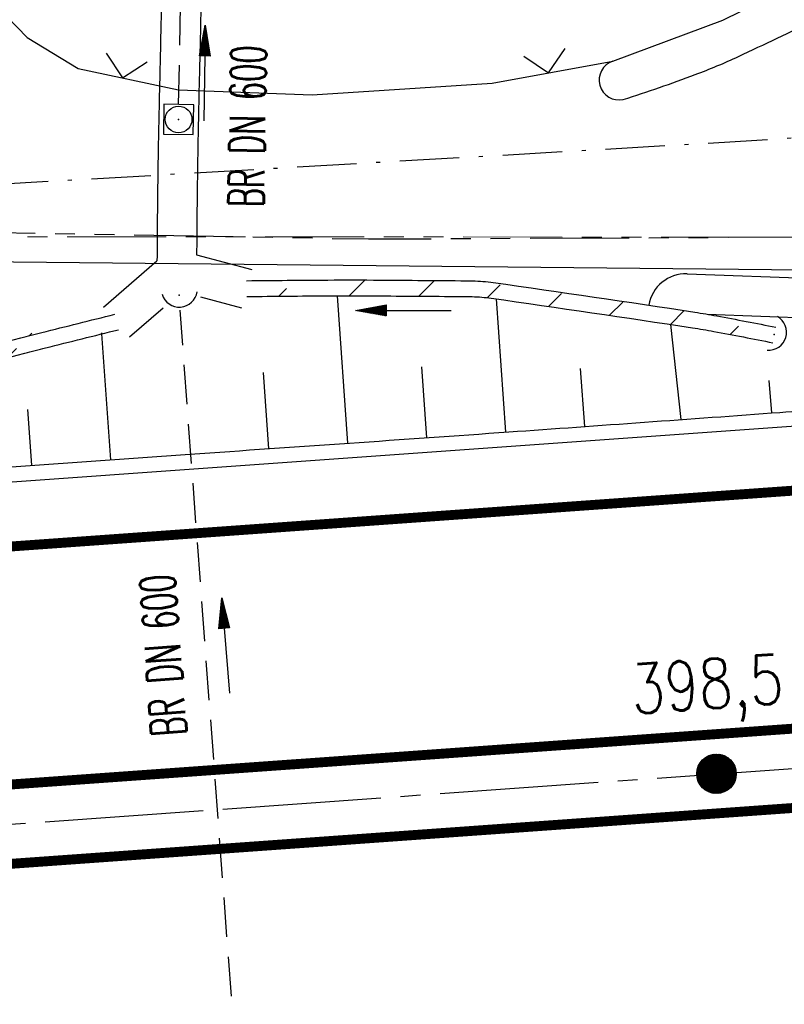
# Model space of a CAD drawing. Extents: x 0 to 1135, y 0 to 420.
# Tile 75 of 116: x 843 to 882, y 216 to 265. Entities that reach past the tile are written whole.
import ezdxf
from ezdxf.enums import TextEntityAlignment as Align

# ---------------------------------------------------------------- set-up
doc = ezdxf.new("R2010")
doc.units = 0
doc.header["$LTSCALE"] = 2
doc.header["$MEASUREMENT"] = 0
for name, pattern in [('ACHSE', [5.5, 4, -0.5, 0.5, -0.5]), ('AUSGEZOGEN', [0]), ('BAB-FM2', [2.6, 1.5, -0.5, 0.1, -0.5]), ('GESTRICH-X2', [1.5, 1, -0.5]), ('PHANTOMX2', [5, 2.5, -0.5, 0.5, -0.5, 0.5, -0.5])]:
    doc.linetypes.add(name, pattern=pattern)
doc.layers.get('0').update_dxf_attribs({"color": 8, "linetype": 'AUSGEZOGEN'})
for name, color, linetype in [('ACHSETOP', 250, 'ACHSE'), ('BAB_FM', 8, 'BAB-FM2'), ('BOESCHG', 8, 'AUSGEZOGEN'), ('DURCHL', 200, 'GESTRICH-X2'), ('FBRTOP', 8, 'AUSGEZOGEN'), ('GRENZL-BAB', 7, 'AUSGEZOGEN'), ('HEKT_B', 250, 'CONTINUOUS'), ('Lichtwellenleiter COLT', 8, 'PHANTOMX2'), ('Lichtwellenleiter GLH', 8, 'PHANTOMX2'), ('MULDE', 8, 'AUSGEZOGEN'), ('PFEIL', 200, 'CONTINUOUS'), ('PFEILTOP', 8, 'AUSGEZOGEN'), ('Rinne', 200, 'CONTINUOUS'), ('SCHSYMBOL', 200, 'AUSGEZOGEN'), ('TEXTO', 200, 'CONTINUOUS'), ('ZAUN', 8, 'AUSGEZOGEN')]:
    doc.layers.add(name, color=color, linetype=linetype)
doc.styles.add('ROMANS', font='romans.shx', dxfattribs={"width": 0.8})
pattern_1 = [(45, (0, 0), (-1.767766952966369, 1.767766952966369), [])]

# ---------------------------------------------------------------- blocks, each defined once
blk = doc.blocks.new('*X17')
at = {"color": 0}
for p, q in [((212.2338378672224, 257.3935923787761), (213.2417524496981, 258.4015069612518)), ((212.2358318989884, 257.4662970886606), (213.1690477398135, 258.3995129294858)), ((212.2367523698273, 257.3257962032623), (213.3095486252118, 258.3985924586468)), ((212.2437289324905, 257.2620620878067), (213.3732827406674, 258.3916158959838)), ((212.2440325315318, 257.5452083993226), (213.0901364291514, 258.3913122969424)), ((212.2541807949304, 257.201803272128), (213.4335415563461, 258.3811640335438)), ((212.2606187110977, 257.6325052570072), (213.0028395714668, 258.3747261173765)), ((212.2676832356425, 257.1445950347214), (213.4907497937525, 258.3676615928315)), ((212.283919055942, 257.0901201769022), (213.5452246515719, 258.3514257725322)), ((212.2898237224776, 257.732420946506), (212.9029238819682, 258.3455211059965)), ((212.3026459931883, 257.0381364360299), (213.5972083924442, 258.3326988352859)), ((212.3236761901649, 256.9884559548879), (213.6468888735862, 258.3116686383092)), ((212.3425626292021, 257.8558705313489), (212.7794742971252, 258.2927821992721)), ((212.3468627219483, 256.9409318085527), (213.6944130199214, 258.2884821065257)), ((212.3720904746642, 256.8954488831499), (213.7398959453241, 258.2632543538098)), ((212.3992698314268, 256.8519175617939), (213.7834272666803, 258.2360749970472)), ((212.4283322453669, 256.8102692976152), (213.8250755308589, 258.2070125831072)), ((212.4592271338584, 256.7704535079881), (213.864891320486, 258.1761176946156)), ((212.4919197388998, 256.7324354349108), (213.9029093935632, 258.1434250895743)), ((212.5263897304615, 256.6961947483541), (213.9391500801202, 258.1089550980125)), ((212.5626304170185, 256.6617247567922), (213.9736200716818, 258.0727144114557)), ((212.6006484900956, 256.6290321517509), (214.0063126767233, 258.0346963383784)), ((212.6404642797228, 256.5981372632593), (214.0372075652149, 257.9948805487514)), ((212.6821125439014, 256.5690748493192), (214.0662699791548, 257.9532322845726)), ((212.7256438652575, 256.5418954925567), (214.0934493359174, 257.9097009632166)), ((212.7711267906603, 256.5166677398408), (214.1186770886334, 257.8642180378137)), ((212.8186509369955, 256.4934812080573), (214.1418636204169, 257.8166938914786)), ((212.8683314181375, 256.4724510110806), (214.1628938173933, 257.7670134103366)), ((212.9203151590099, 256.4537240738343), (214.1816207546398, 257.7150296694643)), ((212.9747900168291, 256.437488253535), (214.1978565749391, 257.6605548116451)), ((213.0319982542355, 256.4239858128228), (214.2113590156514, 257.6033465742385)), ((213.0922570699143, 256.4135339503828), (214.2218108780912, 257.5430877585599)), ((213.1559911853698, 256.4065573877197), (214.2287874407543, 257.4793536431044)), ((213.2237873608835, 256.4036428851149), (214.2317019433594, 257.4115574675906)), ((213.2964920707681, 256.4056369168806), (214.2297079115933, 257.3388527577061)), ((213.3754033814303, 256.4138375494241), (214.22150727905, 257.2599414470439)), ((213.4627002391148, 256.43042372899), (214.2049210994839, 257.1726445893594)), ((213.5626159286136, 256.4596287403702), (214.1757160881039, 257.0727288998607)), ((213.6860655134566, 256.5123676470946), (214.1229771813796, 256.9492793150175))]:
    blk.add_line(p, q, dxfattribs=at)
blk = doc.blocks.new('SRMAST2')
at = {"color": 0}
blk.add_circle((0, 0), 0.9989724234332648, dxfattribs=at)
blk.add_point((0, 0), dxfattribs=at)
blk.add_blockref('*X17', (-213.2327699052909, -257.4025749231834))
blk = doc.blocks.new('40')
at = {"color": 0}
blk.add_arc((0.0246800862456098, 0.3106833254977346), 0.9100732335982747, 192.5363002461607, 347.4636997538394, dxfattribs=at)
blk.add_point((0, 0), dxfattribs=at)
blk = doc.blocks.new('20')
blk.add_lwpolyline([(-0.7540238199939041, -0.7510624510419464), (0.7541923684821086, -0.7510624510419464), (0.7541923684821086, 0.7497802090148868), (-0.7540238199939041, 0.7497802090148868)], close=True)
blk.add_circle((0, 0), 0.6755038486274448)
blk.add_point((0, 0))
blk = doc.blocks.new('PFEIL2')
at = {"color": 0}
for p, q in [((0.8796887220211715, 0.0024565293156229), (-2.401395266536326, -0.0115320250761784)), ((0.8808543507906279, -0.2709205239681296), (0.8785230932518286, 0.2758335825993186)), ((0.8785230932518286, 0.2758335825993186), (2.42908935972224, 0.0090619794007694)), ((0.9110887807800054, 0.2702307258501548), (0.878570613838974, 0.2646884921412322)), ((0.9651190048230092, 0.2609349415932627), (0.8786494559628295, 0.2461975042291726)), ((1.019149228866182, 0.2516391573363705), (0.8787282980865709, 0.2277065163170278)), ((1.073179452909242, 0.24234337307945), (0.8788071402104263, 0.2092155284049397)), ((1.127209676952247, 0.2330475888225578), (0.8788859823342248, 0.1907245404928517)), ((1.18123990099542, 0.2237518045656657), (0.8789648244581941, 0.1722335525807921)), ((1.235270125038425, 0.2144560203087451), (0.8790436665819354, 0.1537425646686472)), ((1.289300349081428, 0.2051602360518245), (0.8791225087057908, 0.1352515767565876)), ((1.34333057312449, 0.195864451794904), (0.8792013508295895, 0.1167605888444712)), ((1.397360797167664, 0.1865686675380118), (0.8792801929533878, 0.0982696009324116)), ((1.451391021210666, 0.1772728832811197), (0.8793590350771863, 0.0797786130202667)), ((1.505421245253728, 0.1679770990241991), (0.8794378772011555, 0.0612876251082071)), ((1.559451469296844, 0.1586813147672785), (0.8795167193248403, 0.0427966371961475)), ((1.613481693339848, 0.1493855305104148), (0.8795955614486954, 0.024305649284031)), ((1.66751191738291, 0.140089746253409), (0.8796744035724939, 0.005814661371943)), ((1.721542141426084, 0.1307939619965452), (0.8797532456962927, -0.0126763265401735)), ((1.775572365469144, 0.1214981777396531), (0.8798320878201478, -0.0311673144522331)), ((1.82960258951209, 0.1122023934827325), (0.8799109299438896, -0.0496583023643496)), ((1.883632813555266, 0.1029066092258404), (0.8799897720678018, -0.0681492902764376)), ((1.937663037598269, 0.0936108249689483), (0.8800686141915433, -0.08664027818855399)), ((1.991693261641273, 0.0843150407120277), (0.8801474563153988, -0.105131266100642)), ((2.045723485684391, 0.0750192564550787), (0.8802262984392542, -0.1236222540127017)), ((2.099753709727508, 0.0657234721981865), (0.8803051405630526, -0.1421132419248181)), ((2.153783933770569, 0.056427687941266), (0.8803839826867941, -0.1606042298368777)), ((2.207814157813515, 0.0471319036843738), (0.8804628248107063, -0.1790952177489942)), ((2.26184438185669, 0.0378361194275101), (0.8805416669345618, -0.1975862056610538)), ((2.315874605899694, 0.0285403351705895), (0.8806205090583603, -0.2160771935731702)), ((2.36990482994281, 0.0192445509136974), (0.8806993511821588, -0.2345681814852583)), ((2.423935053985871, 0.009948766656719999), (0.8807781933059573, -0.2530591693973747)), ((2.42908935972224, 0.0090619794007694), (0.8808543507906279, -0.2709205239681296))]:
    blk.add_line(p, q, dxfattribs=at)
blk = doc.blocks.new('ZL')
at = {"color": 0}
for p, q in [((-1.065914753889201, 1.055379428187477), (0, 0)), ((0, 0), (1.055379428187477, 1.065914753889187))]:
    blk.add_line(p, q, dxfattribs=at)

msp = doc.modelspace()

# ---------------------------------------------------------------- hatches: boundary and pattern name
at = {"layer": 'Rinne'}
h = msp.add_hatch(dxfattribs=at)
h.set_pattern_fill('ANSI31', color=256, scale=20, style=0)
h.set_pattern_definition(pattern_1)
edge = h.paths.add_edge_path()
edge.add_arc((1155.65641840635, -2242.557653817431), 2522.184363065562, 99.43086037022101, 99.68389499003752, ccw=False)
edge.add_arc((887.2945611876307, -626.9161234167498), 884.4067099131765, 99.00355053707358, 99.43086048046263, ccw=False)
edge.add_arc((7865.434670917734, -44667.49533116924), 45474.39500712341, 98.98887565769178, 99.00355053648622, ccw=False)
edge.add_arc((893.7826409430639, -594.8364796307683), 853.7362236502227, 98.88177395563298, 98.98887560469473, ccw=False)
edge.add_arc((774.3447883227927, 169.4682782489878), 80.15548219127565, 94.92834253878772, 98.88177395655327, ccw=False)
edge.add_arc((745.7621929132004, 500.9430525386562), 252.549328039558, 274.928342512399, 277.1552844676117)
edge.add_arc((775.59112245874, 263.3315742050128), 13.07285806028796, 277.1552844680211, 285.3941672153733)
edge.add_arc((750.9073150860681, 352.9812178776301), 106.058604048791, 285.3941672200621, 288.2845307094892)
edge.add_arc((1039.723773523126, -1545.767581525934), 1815.022654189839, 99.54696446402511, 99.747306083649, ccw=False)
edge.add_arc((850.3512512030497, -419.7925208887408), 673.2337991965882, 99.21801488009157, 99.54696467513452, ccw=False)
edge.add_arc((74345.81882498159, -453292.2522975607), 459470.6276214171, 99.21719542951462, 99.21801488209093, ccw=False)
edge.add_arc((750.1139261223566, 238.8824274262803), 7.007794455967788, 99.0073127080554, 99.21713973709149, ccw=False)
edge.add_arc((1870.5495397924, -6829.430692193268), 7163.573054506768, 98.99620003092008, 99.00731280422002, ccw=False)
edge.add_arc((20211.83513109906, -122681.4295059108), 124458.4509745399, 98.99353748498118, 98.99620357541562, ccw=False)
edge.add_arc((2641.992996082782, -11668.77363253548), 12064.01553972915, 98.9801681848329, 98.99353748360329, ccw=False)
edge.add_arc((3231.702896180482, -15400.42273713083), 15841.97303103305, 98.96849683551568, 98.98016358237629, ccw=False)
edge.add_arc((765.5897048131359, 225.6051071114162), 22.54003039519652, 97.66217145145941, 98.96849683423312, ccw=False)
edge.add_arc((1031.826235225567, -1753.362198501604), 2019.335835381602, 97.52415997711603, 97.66217140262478, ccw=False)
edge.add_arc((776.1203437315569, 182.6083142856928), 66.5513287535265, 94.74164692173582, 97.52415997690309, ccw=False)
edge.add_arc((746.8392645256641, 535.6186736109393), 287.6713348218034, 274.7416469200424, 276.079888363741)
edge.add_arc((775.795607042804, 263.7642803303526), 14.27916061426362, 276.0798883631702, 285.3872783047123)
edge.add_arc((760.7859552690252, 318.3037739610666), 70.84634201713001, 285.387278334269, 289.5621102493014)
h = msp.add_hatch(dxfattribs=at)
h.set_pattern_fill('ANSI31', color=256, scale=20, style=0)
h.set_pattern_definition(pattern_1)
edge = h.paths.add_edge_path()
edge.add_arc((793.0856253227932, 466.1119035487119), 224.1306287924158, 274.1113129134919, 274.9879975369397)
edge.add_arc((808.9549928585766, 284.2855143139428), 41.61303334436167, 274.987997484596, 277.0147819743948)
edge.add_arc((652.3807708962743, 1556.766096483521), 1323.690378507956, 277.0147819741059, 277.3371405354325)
edge.add_arc((819.4494651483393, 259.2648074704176), 15.47726758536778, 277.3371404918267, 280.281272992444)
edge.add_arc((810.3144422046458, 309.6251521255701), 66.65942226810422, 280.2812729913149, 282.7724633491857)
edge.add_arc((811.932940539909, 302.4854237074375), 59.33854399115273, 282.7724633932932, 285.411914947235)
edge.add_arc((790.0454626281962, 381.8829163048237), 141.6976571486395, 285.4119149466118, 286.0785683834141)
edge.add_arc((845.6882148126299, 188.8330836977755), 59.21116231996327, 105.04231188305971, 106.07856778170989, ccw=False)
edge.add_arc((848.3999708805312, 178.7424850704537), 69.65978910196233, 104.5534010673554, 105.0423118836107, ccw=False)
edge.add_arc((8555.157402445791, -29506.90998541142), 30739.3854596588, 104.53019436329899, 104.5534016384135, ccw=False)
edge.add_arc((878.2230687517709, 113.1892857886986), 140.6011439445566, 104.0850973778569, 104.5301943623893, ccw=False)
edge.add_arc((1258.950273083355, -1404.219521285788), 1705.044396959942, 103.95745007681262, 104.08509764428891, ccw=False)
edge.add_arc((793.0856253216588, 466.111903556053), 224.9306287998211, 274.1113129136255, 274.9879975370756)
edge.add_arc((808.9549928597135, 284.2855142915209), 42.41303332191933, 274.9879974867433, 277.0147819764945)
edge.add_arc((652.3807709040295, 1556.76609648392), 1324.490378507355, 277.0147819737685, 277.3371405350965)
edge.add_arc((819.4494651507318, 259.2648074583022), 16.27726757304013, 277.3371404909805, 280.2812729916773)
edge.add_arc((810.3144422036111, 309.6251521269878), 67.45942226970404, 280.2812729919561, 282.7724633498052)
edge.add_arc((811.9329405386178, 302.4854237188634), 60.13854400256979, 282.7724633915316, 285.4119149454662)
edge.add_arc((790.045462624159, 381.8829163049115), 142.497657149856, 285.4119149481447, 286.0785683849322)
edge.add_arc((845.6882146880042, 188.8330841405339), 58.41116185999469, 105.0423118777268, 106.0785677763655, ccw=False)
edge.add_arc((848.3999708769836, 178.7424850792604), 68.85978909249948, 104.5534010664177, 105.0423118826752, ccw=False)
edge.add_arc((8555.15740749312, -29506.91000467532), 30738.58547957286, 104.53019436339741, 104.5534016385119, ccw=False)
edge.add_arc((878.2230687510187, 113.1892857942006), 139.8011439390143, 104.08509737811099, 104.53019436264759, ccw=False)
edge.add_arc((1258.95027349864, -1404.219522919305), 1704.24439864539, 103.95745007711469, 104.08509764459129, ccw=False)
h = msp.add_hatch(dxfattribs=at)
h.set_pattern_fill('ANSI31', color=256, scale=20, style=0)
h.set_pattern_definition(pattern_1)
edge = h.paths.add_edge_path()
edge.add_arc((861.0858783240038, -274.3326690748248), 525.7576388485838, 90.28651450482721, 90.73212337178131, ccw=False)
edge.add_arc((859.5469216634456, 33.41783279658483), 218.0032890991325, 89.59486872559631, 90.2865144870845, ccw=False)
edge.add_arc((833.2836236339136, -3680.81296694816), 3932.326941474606, 89.53155448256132, 89.5948687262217, ccw=False)
edge.add_arc((865.2568194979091, 229.7557127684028), 21.62755593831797, 88.68555664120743, 89.5315541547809, ccw=False)
edge.add_arc((865.5666314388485, 243.257855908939), 8.121858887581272, 81.95420248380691, 88.68555664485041, ccw=False)
edge.add_arc((740.8324356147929, -639.1536983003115), 899.3057740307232, 81.29945787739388, 81.9542024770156, ccw=False)
edge.add_arc((871.6622303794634, 215.7687385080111), 34.43074944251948, 79.47162231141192, 81.29945788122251, ccw=False)
edge.add_arc((830.3571459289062, -6.47917988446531), 260.4843873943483, 78.80377292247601, 79.47162230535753, ccw=False)
edge.add_arc((861.0858783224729, -274.3326690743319), 526.5576388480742, 90.28651450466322, 90.73212337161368, ccw=False)
edge.add_arc((859.5469216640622, 33.4178327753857), 218.8032891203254, 89.59486872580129, 90.28651448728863, ccw=False)
edge.add_arc((833.2836236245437, -3680.812966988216), 3933.126941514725, 89.53155448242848, 89.59486872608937, ccw=False)
edge.add_arc((865.2568194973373, 229.7557124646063), 22.42755624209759, 88.68555665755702, 89.53155417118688, ccw=False)
edge.add_arc((865.5666314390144, 243.2578559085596), 8.921858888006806, 81.95420248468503, 88.68555664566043, ccw=False)
edge.add_arc((740.8324356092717, -639.1536983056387), 900.1057740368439, 81.29945787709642, 81.95420247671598, ccw=False)
edge.add_arc((871.6622303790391, 215.7687385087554), 35.23074944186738, 79.47162231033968, 81.29945788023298, ccw=False)
edge.add_arc((830.3571459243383, -6.479179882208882), 261.2843873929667, 78.80377292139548, 79.47162230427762, ccw=False)

# ---------------------------------------------------------------- linework, layer by layer
at = {"layer": 'ACHSETOP'}
msp.add_lwpolyline([(553.7936414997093, 206.121682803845), (578.7676533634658, 207.2443654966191), (603.7367242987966, 208.4960194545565), (628.6980244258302, 209.8780559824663), (653.6532531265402, 211.3882140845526), (678.5984500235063, 213.0270553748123), (693.6970734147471, 214.081602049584), (703.5373019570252, 214.7849669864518), (728.4734426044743, 216.5664931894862), (753.4097236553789, 218.349009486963), (778.345864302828, 220.1305356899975), (853.1555571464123, 225.47695408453), (950, 232.3975621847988)], dxfattribs=at)
at = {"layer": 'BAB_FM', "flags": 128}
msp.add_lwpolyline([(561.0827886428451, 244.793220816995), (580.7411265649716, 245.6238338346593), (620.5464530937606, 248.1455769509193), (680.4963240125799, 247.0333839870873), (730.3963043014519, 250.2195991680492), (786.0021258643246, 254.8050427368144), (797.116289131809, 256.5198867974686), (830.2106056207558, 256.3925443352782), (880.132097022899, 259.279531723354), (930.0095874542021, 263.0108377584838), (950, 264.7809051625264)], dxfattribs=at)
at = {"layer": 'BOESCHG'}
for p, q in [((859.4665768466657, 243.9683689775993), (858.9477089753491, 251.4202983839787)), ((867.4469036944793, 244.5290784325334), (866.9695705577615, 251.2621025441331)), ((876.3062137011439, 245.1643816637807), (875.7906738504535, 249.9678620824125)), ((847.4955738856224, 243.1347459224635), (847.0442813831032, 249.4982353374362)), ((855.4761501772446, 243.6917835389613), (855.2106085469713, 247.540444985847)), ((863.4568285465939, 244.2474673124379), (863.205483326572, 247.8247520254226)), ((871.4368007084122, 244.8132022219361), (871.2270070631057, 247.7462606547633)), ((880.8889560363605, 245.4973796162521), (880.746681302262, 247.1373948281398)), ((843.505595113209, 242.8517805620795), (843.3050423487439, 245.6796923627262))]:
    msp.add_line(p, q, dxfattribs=at)
for points in [[(881.2952969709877, 245.5270666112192, 9.554379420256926e-05), (883.7162964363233, 245.7044863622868, 0.0004534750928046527), (895.2060431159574, 246.5591822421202, 0.0006779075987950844)], [(851.4854819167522, 243.4187087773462, 0.0006358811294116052), (867.6023427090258, 244.5411026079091, 0.0005403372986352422), (881.2952969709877, 245.5270666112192, 0.0006779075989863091)]]:
    msp.add_lwpolyline(points, format="xyb", dxfattribs=at)
msp.add_lwpolyline([(810.1857664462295, 240.4897736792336), (851.4854819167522, 243.4187087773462)], dxfattribs=at)
at = {"layer": 'DURCHL'}
for p, q in [((850.921965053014, 261.0852810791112), (851.0602489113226, 267.8508830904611)), ((854.4805008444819, 204.0516967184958), (850.9941709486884, 250.6901730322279))]:
    msp.add_line(p, q, dxfattribs=at)
at = {"layer": 'FBRTOP', "const_width": 0.5}
for points in [[(653.5272917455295, 213.3842502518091, 0.0005753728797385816), (668.5139543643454, 214.3515200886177, 0.000866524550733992), (678.4632189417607, 215.0224825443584, 0.0001652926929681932), (689.1772754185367, 215.7672349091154, 0.0004044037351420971), (693.5561025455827, 216.0766283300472, 4.445643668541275e-06), (698.4754056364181, 216.4282528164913, -1.639922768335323e-05), (703.3947087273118, 216.7798773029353, -9.99253101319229e-07), (715.8628137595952, 217.6706428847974, 9.206125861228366e-06), (728.3309187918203, 218.5614084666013, 1.03453914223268e-05), (740.799020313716, 219.4526638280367, -1.225917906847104e-05), (753.2671218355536, 220.343919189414, -7.292327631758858e-06), (765.7352311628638, 221.2346850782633, 8.042228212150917e-06), (778.2033404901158, 222.1254509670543, 3.58794265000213e-06), (815.6081637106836, 224.7986585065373, -2.056497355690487e-06), (853.0129869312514, 227.4718660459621, -8.510155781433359e-07), (902.8859094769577, 231.0358387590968, 1.316314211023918e-06), (950, 234.4026550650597, 2.216225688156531e-06)], [(693.8380442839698, 212.086575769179, 4.443752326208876e-06), (698.7589697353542, 212.4383162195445, -1.639958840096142e-05), (703.6798951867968, 212.79005666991, -9.989389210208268e-07), (716.1479308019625, 213.6808172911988, 9.206075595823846e-06), (728.6159664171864, 214.5715779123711, 1.034542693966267e-05), (741.0841459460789, 215.4628388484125, -1.225921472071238e-05), (753.5523254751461, 216.3540997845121, -7.292295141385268e-06), (766.0203567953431, 217.2448600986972, 8.042253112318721e-06), (778.4883881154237, 218.1356204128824, 3.587972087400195e-06), (815.8932577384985, 220.8088312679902, -2.056496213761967e-06), (853.2981273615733, 223.4820421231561, -8.510093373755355e-07), (903.1710383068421, 227.0460140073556, 1.308300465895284e-06), (950, 230.3924539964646, 2.216227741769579e-06)]]:
    msp.add_lwpolyline(points, format="xyb", dxfattribs=at)
at = {"layer": 'FBRTOP'}
msp.add_lwpolyline([(806.7301588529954, 239.4530700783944), (851.9258890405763, 242.6830697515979), (949.9999999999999, 249.6915512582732)], dxfattribs=at)
at = {"layer": 'FBRTOP', "const_width": 0.5}
msp.add_lwpolyline([(553.2011237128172, 220.1091856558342), (578.1028309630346, 221.2286179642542), (602.9992845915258, 222.4766317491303), (627.8882122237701, 223.8546612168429), (652.7715234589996, 225.3604672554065), (677.651832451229, 226.9950455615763), (692.7102773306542, 228.0467860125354), (702.5391493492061, 228.7493392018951), (727.4757759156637, 230.5309001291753), (752.411510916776, 232.313377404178), (777.3481976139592, 234.0949426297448), (852.1575656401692, 239.4413378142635), (950, 246.4332634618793)], dxfattribs=at)
at = {"layer": 'GRENZL-BAB', "flags": 128}
msp.add_lwpolyline([(915.832, 252.387), (840.8910000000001, 253.133)], dxfattribs=at)
at = {"layer": 'Lichtwellenleiter COLT', "lineweight": 0, "flags": 128}
msp.add_lwpolyline([(950, 259.6010264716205), (923.3350096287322, 255.8200824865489), (884.5898405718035, 254.3858319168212), (814.6140602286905, 254.4169835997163), (812.9140345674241, 254.415660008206), (774.844516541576, 252.9027666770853), (773.5122879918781, 252.8028262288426), (741.3879026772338, 247.3815000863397), (716.9788289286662, 245.3353505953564), (691.2466996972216, 246.9219473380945), (664.529187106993, 248.4684986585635), (619.5370669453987, 250.4168485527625), (578.0078897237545, 247.868446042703), (545.2079929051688, 245.5537370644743), (513.305551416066, 241.8684457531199), (469.5106042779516, 233.5984896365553), (458.2057467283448, 234.0623255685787), (412.5934049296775, 237.3348737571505), (384.3808579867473, 236.0593789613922), (378.1856571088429, 235.8753841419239), (316.6171842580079, 232.6589512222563), (292.3490542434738, 231.2149776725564), (274.9624013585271, 229.4455974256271), (250.3910930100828, 229.2111725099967), (230.6409376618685, 229.5707246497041), (207.4495282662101, 231.0757878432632), (188.2701189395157, 232.2906779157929), (169.1699893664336, 229.4351164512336), (144.0023470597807, 230.9497443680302), (128.162574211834, 231.9193077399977), (100.6041457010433, 232.6639835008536), (44.57471152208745, 230.4245278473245), (24.99999999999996, 229.3271781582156)], dxfattribs=at)
at = {"layer": 'Lichtwellenleiter GLH', "flags": 128}
msp.add_lwpolyline([(818.6823552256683, 254.561002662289), (831.6279332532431, 254.8040103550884), (860.5041696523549, 254.2926206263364), (884.5741249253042, 254.4032105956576), (914.9632482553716, 255.0306874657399), (934.5579120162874, 257.6272490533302), (950, 260.2356384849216)], dxfattribs=at)
at = {"layer": 'MULDE'}
for points in [[(873.3810228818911, 261.344428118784, 0.01228648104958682), (877.013424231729, 262.6013686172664, 0.01996038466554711), (879.1953575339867, 263.5177754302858, 0.004911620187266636), (883.1175145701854, 265.3996610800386, 0.01064247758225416), (884.8999035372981, 266.3241330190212, 0.05012619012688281), (889.7462903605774, 269.6391882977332, 0.04415619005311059), (894.4430065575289, 274.3636975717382, 0.01559315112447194), (898.5311478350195, 279.5986081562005, 0.01756312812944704), (901.8450323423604, 284.4769366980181, 0.003714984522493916), (903.9188383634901, 287.8281080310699, 0.004407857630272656), (905.620558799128, 290.6805437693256, 0.01723275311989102), (907.0433471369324, 293.3185307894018, 0.01612588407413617), (908.3724407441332, 296.2325646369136, 0.08399800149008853), (909.1753642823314, 299.6919133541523, 0.04006835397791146), (909.0300068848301, 307.0950395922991, 0.05834545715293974), (908.217396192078, 310.793405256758, -0.08676669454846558), (907.8107110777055, 313.3175746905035, -0.04904194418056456), (907.9686833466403, 314.7302580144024, -0.01548635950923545), (909.0378725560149, 319.0929750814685, -0.04923813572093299), (910.1551774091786, 321.9761713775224, -0.04946864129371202), (913.3004269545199, 326.9162136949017)], [(850.0615879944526, 268.6125648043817, -0.001382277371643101), (850.0614782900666, 266.8447441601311, -0.004889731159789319), (850.0554053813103, 266.3630218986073, -0.0003550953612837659), (849.971204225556, 262.7178988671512, 0.0005504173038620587), (849.9177304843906, 260.363143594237, 0.002364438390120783), (849.8642593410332, 257.1948266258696, 0.001507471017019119), (849.8276853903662, 253.1896508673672, 0.02640532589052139)], [(852.0615806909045, 268.6179697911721, -0.001382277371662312), (852.0614703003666, 266.8390909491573, -0.004889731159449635), (852.0549042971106, 266.318254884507, -0.0003550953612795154), (851.9706375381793, 262.6702918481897, 0.0005504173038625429), (851.9172637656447, 260.3199387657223, 0.002364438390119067), (851.8641118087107, 257.1705345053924, 0.001386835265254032), (851.8296796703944, 253.4969750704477, 0.02640532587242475)]]:
    msp.add_lwpolyline(points, format="xyb", dxfattribs=at)
for points in [[(851.8296796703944, 253.4969750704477), (854.6219559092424, 252.7478615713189)], [(847.1324838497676, 250.8507113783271), (849.8276853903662, 253.1896508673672)], [(876.6019109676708, 252.5315267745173), (883.1159965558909, 252.2954520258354), (896.4792110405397, 251.8459988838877), (917.4546412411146, 251.3836281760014), (924.6128467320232, 251.2355938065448), (929.6792627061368, 251.93208038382)], [(852.0208117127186, 251.3749740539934), (854.103720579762, 250.8161700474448)], [(848.4433362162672, 249.340192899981), (850.1334204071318, 250.8068752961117)], [(877.610872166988, 250.4936484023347), (883.0461649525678, 250.2966698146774), (896.4235564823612, 249.8467398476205), (917.4119271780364, 249.3840838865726), (924.7290786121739, 249.2327624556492), (930.0983935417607, 249.9708889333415), (944.6092066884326, 250.5876590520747)]]:
    msp.add_lwpolyline(points, dxfattribs=at)
for centre, radius, start, end in [((873.165279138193, 262.3263708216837), 1.005364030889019, 108.3737670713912, 282.3916307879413), ((876.5429324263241, 250.6322049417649), 1.900237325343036, 88.22139885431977, 170.4821519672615)]:
    msp.add_arc(centre, radius, start, end, dxfattribs=at)
at = {"layer": 'Rinne'}
for points in [[(854.3577271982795, 252.1819831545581, -0.001944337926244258), (858.452773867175, 252.2183861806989, -0.003017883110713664), (861.0940393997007, 252.2156521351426, -0.0002762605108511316), (865.4401834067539, 252.1825191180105, -0.003691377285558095), (865.7712931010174, 252.1773670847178, -0.02937952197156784), (866.8153758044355, 252.0918925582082, -0.002856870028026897), (876.9915919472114, 250.5940685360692, -0.007975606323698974), (878.099680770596, 250.4063616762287, -0.002914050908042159), (881.0906714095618, 249.8324282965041, -0.002914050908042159)], [(854.3679492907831, 251.3820484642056, -0.00194433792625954), (858.4567743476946, 251.4183961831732, -0.003017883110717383), (861.0883827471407, 251.4156721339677, -0.0002762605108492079), (865.4336427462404, 251.3825458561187, -0.003691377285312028), (865.7529416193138, 251.3775775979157, -0.02937952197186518), (866.7034041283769, 251.2997673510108, -0.002856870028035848), (876.8705758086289, 249.8032745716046, -0.007975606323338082), (877.9535027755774, 249.6198300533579, -0.002914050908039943), (880.9353356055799, 249.0476539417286, -0.002914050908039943)], [(809.1545329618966, 242.5580420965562, 0.003825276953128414), (812.5731235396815, 242.8300722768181, 0.008843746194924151), (814.0370016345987, 242.9839679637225, 0.001406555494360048), (821.4260290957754, 243.9142697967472, 0.01284690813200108), (822.2118575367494, 244.0360517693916, 0.01087029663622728), (825.0514946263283, 244.6151693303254, 0.01151728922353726), (827.7025502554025, 245.2806842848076, 0.002908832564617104), (829.2893730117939, 245.7280723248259, -0.004521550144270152), (830.321006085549, 246.0153417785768, -0.002133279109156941), (830.8957035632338, 246.167160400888, -0.0001012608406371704), (842.9476232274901, 249.2933805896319, -0.001942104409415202), (844.0059891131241, 249.5633050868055, -0.0005569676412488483), (847.691429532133, 250.4836421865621, -0.0005569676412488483)], [(809.2118884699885, 241.7601007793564, 0.003825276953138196), (812.6426811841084, 242.0331019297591, 0.008843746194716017), (814.1347019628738, 242.189956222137, 0.001406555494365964), (821.5281951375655, 243.1208203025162, 0.01284690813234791), (822.3546420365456, 243.2488970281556, 0.01087029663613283), (825.2283584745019, 243.8349647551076, 0.01151728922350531), (827.9151555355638, 244.5094521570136, 0.002908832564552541), (829.5109372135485, 244.9593660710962, -0.004521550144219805), (830.5286319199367, 245.2427542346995, -0.002133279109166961), (831.0967293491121, 245.3928293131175, -0.0001012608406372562), (843.1483353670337, 248.5189681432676, -0.001942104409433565), (844.200679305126, 248.7873568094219, -0.0005569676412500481), (847.8843905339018, 249.7072620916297, -0.0005569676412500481)]]:
    msp.add_lwpolyline(points, format="xyb", dxfattribs=at)
at = {"layer": 'ZAUN'}
msp.add_lwpolyline([(841.1805188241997, 266.6410473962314), (843.2746551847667, 264.4715329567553), (845.8410779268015, 262.911747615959), (850.910310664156, 261.8292872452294), (857.6621604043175, 261.5869030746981), (866.7570732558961, 262.1767888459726), (872.8483737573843, 263.2804818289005), (878.4018390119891, 265.3563184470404), (883.7980142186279, 268.0109726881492), (892.9708656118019, 275.7386196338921), (900.1677335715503, 285.571555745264), (903.149821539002, 290.7249074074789), (904.4215135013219, 293.4463146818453), (905.2430755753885, 296.291144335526), (905.4404301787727, 299.3850824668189), (904.271884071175, 315.0472944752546), (903.4843832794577, 315.6619508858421)], dxfattribs=at)

# ---------------------------------------------------------------- block references
at = {"layer": 'HEKT_B', "rotation": 81.9288054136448}
msp.add_blockref('SRMAST2', (878.091838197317, 227.2594703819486), dxfattribs=at)
at = {"layer": 'PFEIL'}
for p, rotation in [((852.2285387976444, 262.6658338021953), 89.0022041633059), ((853.2943776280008, 233.7353484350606), 94.25190416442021)]:
    msp.add_blockref('PFEIL2', p, dxfattribs=dict(at, rotation=rotation))
at = {"layer": 'PFEILTOP', "rotation": 179.7116564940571}
msp.add_blockref('PFEIL2', (862.2847606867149, 250.6815147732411), dxfattribs=at)
at = {"layer": 'SCHSYMBOL'}
for name, p, rotation in [('20', (850.9190483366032, 260.3344009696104), 358.87238194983), ('40', (850.9540773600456, 251.4473021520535), 4.087605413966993), ('40', (881.0074623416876, 249.4650670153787), 73.08602007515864)]:
    msp.add_blockref(name, p, dxfattribs=dict(at, rotation=rotation))
at = {"layer": 'ZAUN'}
for p, rotation in [((869.597213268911, 262.6913985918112), 10.2700955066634), ((848.0841823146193, 262.432765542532), 347.9463546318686)]:
    msp.add_blockref('ZL', p, dxfattribs=dict(at, rotation=rotation))

# ---------------------------------------------------------------- texts
at = {"layer": 'DURCHL', "style": 'ROMANS', "width": 0.6}
msp.add_text('BR DN 600', height=1.8, rotation=94.25200541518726, dxfattribs=at).set_placement((851.0355829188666, 233.3135581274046), align=Align.CENTER)
at = {"layer": 'HEKT_B', "style": 'ROMANS', "width": 0.8}
msp.add_text('398,5', height=2.5, rotation=4.087605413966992, dxfattribs=at).set_placement((873.8547182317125, 230.2782799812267))
at = {"layer": 'TEXTO', "style": 'ROMANS', "width": 0.6}
msp.add_text('BR DN 600', height=1.8, rotation=89.0022041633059, dxfattribs=at).set_placement((855.2936537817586, 259.9746696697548), align=Align.CENTER)

doc.saveas('drawing.dxf')
